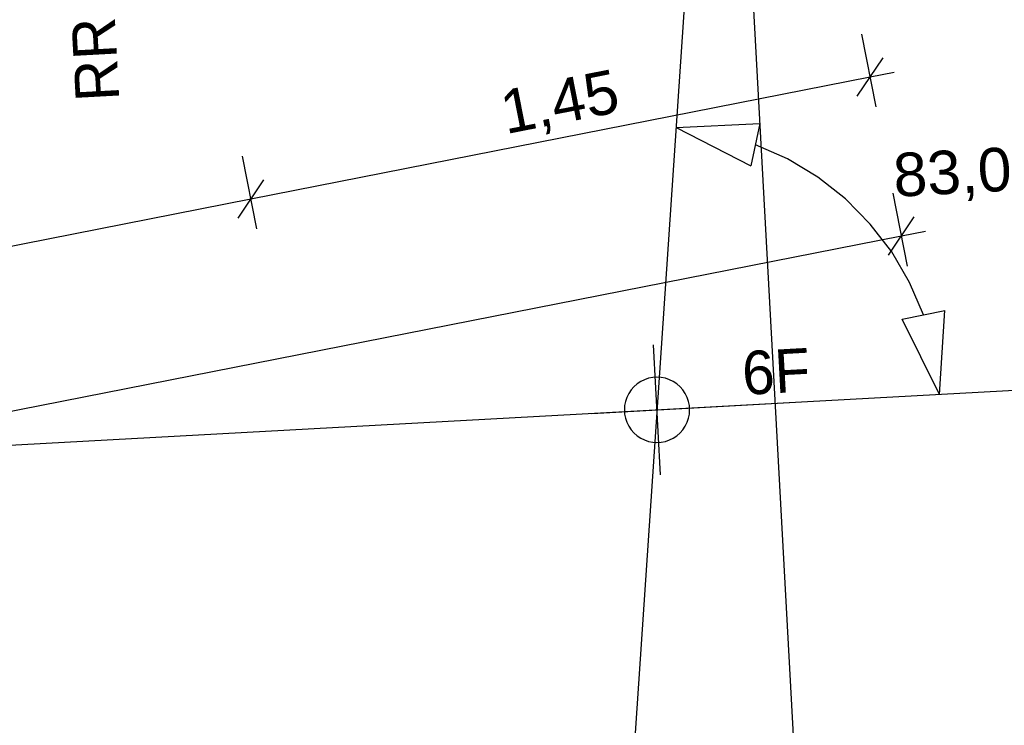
# Model space of a CAD drawing. Extents: x 199 to 1388, y 138 to 979.
# Tile 127 of 155: x 1029 to 1074, y 336 to 368. Entities that reach past the tile are written whole.
import ezdxf
from ezdxf.lldxf.tags import DXFTag

# ---------------------------------------------------------------- set-up
doc = ezdxf.new("R2010")
doc.units = 0
doc.layers.get('0').update_dxf_attribs({"lineweight": 25})
for name, color, linetype, lineweight, true_color in [('01AFU Allgemein Bemaßung-A07ET47HDI', 7, 'Continuous', 25, 0x848484), ('02 Raster Bemaßung-A07ET47FDI', 7, 'Continuous', 25, 0x848484), ('20 Fallrohre - Beschriftung-A07ET47PDI', 7, 'Continuous', 25, 0x848484), ('UPO_Loop2', 140, 'Continuous', 30, 0x00bfff), ('Uponor_ZonenGrenze', 1, 'Continuous', 25, 0xff0000)]:
    doc.layers.add(name, color=color, linetype=linetype, lineweight=lineweight, true_color=true_color)
doc.layers.add('02 Raster Gebäude-A07ET47NDI', color=7, linetype='Continuous', lineweight=25)
doc.styles.get("Standard").update_dxf_attribs({"font": 'arial.ttf'})
tags = doc.linetypes.add('Raster-A07ET47ODI', pattern=[0.2, 0.1, -0.05, 0, -0.05]).pattern_tags.tags
tags[10:11] = [DXFTag(74, 4), DXFTag(75, 0), DXFTag(340, '0'), DXFTag(46, 1.0), DXFTag(50, 0.0), DXFTag(44, 0.0), DXFTag(45, 0.0)]
tags[8:9] = [DXFTag(74, 4), DXFTag(75, 0), DXFTag(340, '0'), DXFTag(46, 1.0), DXFTag(50, 0.0), DXFTag(44, 0.0), DXFTag(45, 0.0)]
tags[6:7] = [DXFTag(74, 4), DXFTag(75, 0), DXFTag(340, '0'), DXFTag(46, 1.0), DXFTag(50, 0.0), DXFTag(44, 0.0), DXFTag(45, 0.0)]
tags[4:5] = [DXFTag(74, 4), DXFTag(75, 0), DXFTag(340, '0'), DXFTag(46, 1.0), DXFTag(50, 0.0), DXFTag(44, 0.0), DXFTag(45, 0.0)]

# ---------------------------------------------------------------- blocks, each defined once
blk = doc.blocks.new('Referenz-A07ET47ZDI', base_point=(226.995, 158.1))
at = {"layer": '01AFU Allgemein Bemaßung-A07ET47HDI'}
for p, q in [((1068.103, 364.245), (1067.445, 367.587)), ((1067.241, 364.744), (1068.423, 366.505)), ((1067.832, 365.624), (1068.935, 365.842)), ((1039.361, 360.02), (1067.832, 365.624)), ((1039.632, 358.641), (1038.974, 361.983)), ((1039.952, 360.901), (1038.77, 359.14)), ((1069.542, 356.934), (1068.884, 360.277)), ((990.302, 350.364), (1039.361, 360.02)), ((1068.68, 357.433), (1069.862, 359.195)), ((1069.271, 358.314), (1070.374, 358.532)), ((779.357, 301.248), (1069.271, 358.314))]:
    blk.add_line(p, q, dxfattribs=at)
at = {"layer": '02 Raster Bemaßung-A07ET47FDI'}
for p, q in [((1058.91, 363.294), (1062.768, 363.488)), ((1062.768, 363.488), (1062.348, 361.533)), ((1058.91, 363.294), (1062.348, 361.533)), ((1064.039, 361.854), (1062.558, 362.511)), ((1065.426, 361.017), (1064.039, 361.854)), ((1066.698, 360.015), (1065.426, 361.017)), ((1067.836, 358.863), (1066.698, 360.015)), ((1068.822, 357.578), (1067.836, 358.863)), ((1069.64, 356.18), (1068.822, 357.578)), ((1070.278, 354.691), (1069.64, 356.18)), ((1069.298, 354.494), (1071.259, 354.889)), ((1071.015, 351.033), (1071.259, 354.889)), ((1071.015, 351.033), (1069.298, 354.494))]:
    blk.add_line(p, q, dxfattribs=at)
at = {"layer": '02 Raster Gebäude-A07ET47NDI', "linetype": 'Raster-A07ET47ODI', "ltscale": 56.250004}
for p, q in [((1029.615, 968.986), (1066.67, 292.065)), ((1090.516, 831.052), (1056.977, 334.699)), ((1013.211, 347.869), (1077.601, 351.393))]:
    blk.add_line(p, q, dxfattribs=at)
at = {"layer": '02 Raster Gebäude-A07ET47NDI'}
for p, q in [((1058.197, 347.327), (1057.869, 353.318)), ((1057.459, 351.708), (1057.283, 351.621)), ((1057.645, 351.771), (1057.459, 351.708)), ((1057.837, 351.809), (1057.645, 351.771)), ((1058.033, 351.822), (1057.837, 351.809)), ((1058.229, 351.809), (1058.033, 351.822)), ((1058.421, 351.771), (1058.229, 351.809)), ((1058.607, 351.708), (1058.421, 351.771)), ((1058.783, 351.621), (1058.607, 351.708)), ((1056.843, 351.235), (1056.734, 351.072)), ((1056.972, 351.383), (1056.843, 351.235)), ((1057.12, 351.512), (1056.972, 351.383)), ((1057.283, 351.621), (1057.12, 351.512)), ((1058.946, 351.512), (1058.783, 351.621)), ((1059.094, 351.383), (1058.946, 351.512)), ((1059.223, 351.235), (1059.094, 351.383)), ((1059.332, 351.072), (1059.223, 351.235)), ((1056.647, 350.896), (1056.584, 350.71)), ((1056.734, 351.072), (1056.647, 350.896)), ((1059.419, 350.896), (1059.332, 351.072)), ((1059.482, 350.71), (1059.419, 350.896)), ((1055.037, 350.158), (1064.956, 350.701)), ((1056.546, 350.518), (1056.533, 350.322)), ((1056.533, 350.322), (1056.546, 350.126)), ((1056.584, 350.71), (1056.546, 350.518)), ((1059.52, 350.518), (1059.482, 350.71)), ((1059.533, 350.322), (1059.52, 350.518)), ((1059.52, 350.126), (1059.533, 350.322)), ((1056.546, 350.126), (1056.584, 349.934)), ((1056.584, 349.934), (1056.647, 349.748)), ((1059.419, 349.748), (1059.482, 349.934)), ((1059.482, 349.934), (1059.52, 350.126)), ((1056.647, 349.748), (1056.734, 349.572)), ((1056.734, 349.572), (1056.843, 349.409)), ((1056.843, 349.409), (1056.972, 349.262)), ((1059.094, 349.262), (1059.223, 349.409)), ((1059.223, 349.409), (1059.332, 349.572)), ((1059.332, 349.572), (1059.419, 349.748)), ((1056.972, 349.262), (1057.12, 349.132)), ((1057.12, 349.132), (1057.283, 349.023)), ((1057.283, 349.023), (1057.459, 348.936)), ((1058.607, 348.936), (1058.783, 349.023)), ((1058.783, 349.023), (1058.946, 349.132)), ((1058.946, 349.132), (1059.094, 349.262)), ((1057.459, 348.936), (1057.645, 348.873)), ((1057.645, 348.873), (1057.837, 348.835)), ((1057.837, 348.835), (1058.033, 348.822)), ((1058.033, 348.822), (1058.229, 348.835)), ((1058.229, 348.835), (1058.421, 348.873)), ((1058.421, 348.873), (1058.607, 348.936))]:
    blk.add_line(p, q, dxfattribs=at)
at = {"layer": '01AFU Allgemein Bemaßung-A07ET47HDI', "linetype": 'ByBlock', "ltscale": 40.625, "insert": (1050.696, 364.954), "char_height": 2, "attachment_point": 1, "rotation": 11.1356}
blk.add_mtext('{\\fArial;1,45}', dxfattribs=at)
at = {"layer": '02 Raster Bemaßung-A07ET47FDI', "linetype": 'ByBlock', "ltscale": 56.250004, "insert": (1068.842, 362.107), "char_height": 2, "attachment_point": 1, "rotation": 3.1332}
blk.add_mtext('{\\fArial;83,00°}', dxfattribs=at)
at = {"layer": '02 Raster Gebäude-A07ET47NDI', "linetype": 'Continuous', "ltscale": 56.250004, "insert": (1061.892, 353.003), "char_height": 2, "attachment_point": 1, "rotation": 3.1332}
blk.add_mtext('{\\fCentury Gothic;6F}', dxfattribs=at)
at = {"layer": '20 Fallrohre - Beschriftung-A07ET47PDI', "insert": (1031.322, 364.445), "char_height": 2, "attachment_point": 1, "rotation": 93.1332}
blk.add_mtext('{\\fCentury Gothic;RR}', dxfattribs=at)
blk = doc.blocks.new('Polylinie-A07ET4CTDI', base_point=(763.459, 342.858))
at = {"color": 0, "linetype": 'ByBlock', "lineweight": -2, "ltscale": 0.25}
for points in [[(777.722, 343.821), (773.58, 343.821), (1057.202, 398.833)], [(773.58, 343.821), (1057.202, 398.833), (1053.059, 398.833)]]:
    blk.add_solid(points, dxfattribs=at)

msp = doc.modelspace()

# ---------------------------------------------------------------- block references
at = {"layer": 'UPO_Loop2', "color": 219, "lineweight": 80, "ltscale": 4000.00006, "true_color": 0x642165}
msp.add_blockref('Referenz-A07ET47ZDI', (226.995, 158.1), dxfattribs=at)
at = {"layer": 'Uponor_ZonenGrenze', "ltscale": 0.25}
msp.add_blockref('Polylinie-A07ET4CTDI', (763.459, 342.858), dxfattribs=at)

doc.saveas('drawing.dxf')
